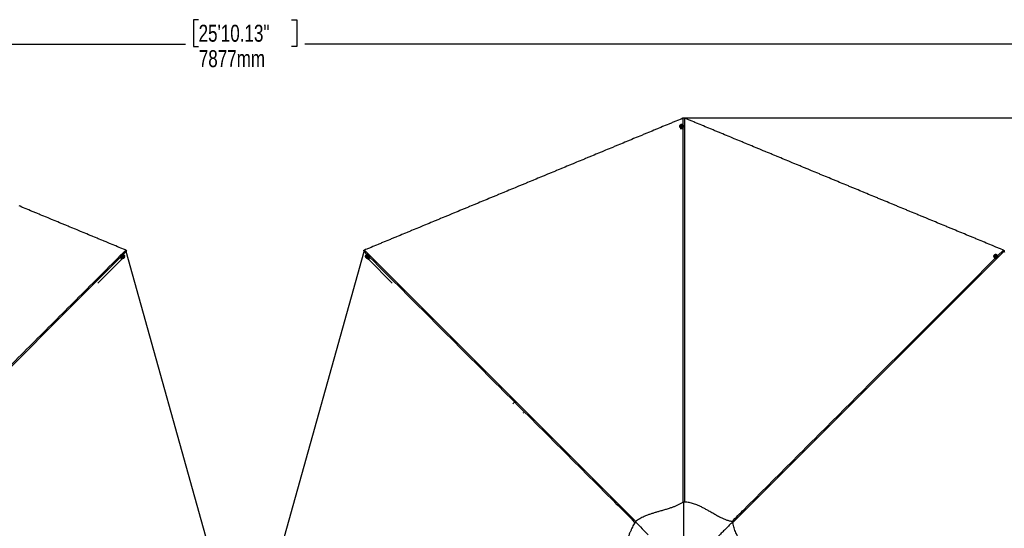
# Model space of a CAD drawing. Header units: millimetres. Extents: x 20 to 26560, y 40 to 17955.
# Tile 76 of 90: x 7996 to 16696, y 13459 to 17955. Entities that reach past the tile are written whole.
import ezdxf

# ---------------------------------------------------------------- set-up
doc = ezdxf.new("R2010")
doc.units = ezdxf.units.MM
doc.header["$LTSCALE"] = 2
doc.layers.add('COMPONENT_GEOMETRY', color=7, linetype='Continuous')
doc.styles.add('SLDTEXTSTYLE0', font='TXT', dxfattribs={"width": 0.75})
doc.dimstyles.new('SLDDIMSTYLE1', dxfattribs={"dimtxt": 150, "dimasz": 6.604, "dimexe": 0, "dimexo": 0.0625, "dimgap": 37.5, "dimtad": 0, "dimtih": 1, "dimtoh": 1, "dimdec": 0, "dimrnd": 1e-09, "dimzin": 12, "dimdsep": 46, "dimtxsty": 'SLDTEXTSTYLE0', "dimsah": 1, "dimcen": 0.09, "dimadec": 0, "dimazin": 3, "dimtfac": 1, "dimtdec": 0, "dimtofl": 0, "dimtmove": 0, "dimatfit": 3, "dimfxl": 1, "dimfrac": 2, "dimtolj": 1, "dimtzin": 12, "dimarcsym": 0})

# ---------------------------------------------------------------- blocks, each defined once
blk = doc.blocks.new('_D_1')
at = {"layer": 'COMPONENT_GEOMETRY', "color": 7}
for p, q in [((9577.4, 17955.1), (9531.7, 17955.1)), ((9531.7, 17955.1), (9531.7, 17717)), ((10399.2, 17955.1), (10444.9, 17955.1)), ((10444.9, 17955.1), (10444.9, 17717)), ((2111, 13089.3), (2111, 17745.4)), ((2111, 17739.1), (9460.9, 17739.1)), ((9531.7, 17717), (9577.4, 17717)), ((10444.9, 17717), (10399.2, 17717)), ((17865.6, 17739.1), (10515.7, 17739.1)), ((17865.6, 13089.3), (17865.6, 17745.4))]:
    blk.add_line(p, q, dxfattribs=at)
for points in [[(2111, 17739.1), (2117.6, 17738.1), (2117.6, 17740.1)], [(17865.6, 17739.1), (17859, 17740.1), (17859, 17738.1)]]:
    blk.add_solid(points, dxfattribs=at)
at = {"layer": 'COMPONENT_GEOMETRY', "color": 7, "char_height": 150, "attachment_point": 1, "style": 'SLDTEXTSTYLE0'}
for s, insert in [('25\'10.13"', (9577.4, 17910.3)), ('7877mm', (9579.1, 17685.9))]:
    blk.add_mtext(s, dxfattribs=dict(at, insert=insert))
blk = doc.blocks.new('_D_2')
at = {"layer": 'COMPONENT_GEOMETRY', "color": 7}
for p, q in [((13867.8, 17087.1), (18965.4, 17087.1)), ((18959.1, 17087.1), (18959.1, 13333.3)), ((18603.5, 13302.8), (18557.8, 13302.8)), ((18557.8, 13302.8), (18557.8, 13064.7)), ((19314.6, 13302.8), (19360.3, 13302.8)), ((19360.3, 13302.8), (19360.3, 13064.7)), ((18557.8, 13064.7), (18603.5, 13064.7)), ((19360.3, 13064.7), (19314.6, 13064.7)), ((18959.1, 9086.4), (18959.1, 12840.2)), ((13867.8, 9086.4), (18965.4, 9086.4))]:
    blk.add_line(p, q, dxfattribs=at)
for points in [[(18959.1, 17087.1), (18958, 17080.5), (18960.1, 17080.5)], [(18959.1, 9086.4), (18960.1, 9093), (18958, 9093)]]:
    blk.add_solid(points, dxfattribs=at)
at = {"layer": 'COMPONENT_GEOMETRY', "color": 7, "char_height": 150, "attachment_point": 1, "style": 'SLDTEXTSTYLE0'}
for s, insert in [('13\'1.49"', (18603.5, 13258)), ('4000mm', (18549.9, 13033.6))]:
    blk.add_mtext(s, dxfattribs=dict(at, insert=insert))

msp = doc.modelspace()

# ---------------------------------------------------------------- linework, layer by layer
at = {"color": 8, "linetype": 'Continuous', "lineweight": 25}
for p, q in [((13859.65, 17022.06), (13859.65, 17084.96)), ((13845.55, 16993.89), (13845.55, 16995.42)), ((8899.01, 15837.12), (8687.97, 15626.08)), ((8893.83, 15849.52), (8894.91, 15850.6)), ((8937.41, 15904.66), (8911.47, 15878.72)), ((11065.06, 15878.81), (11039.21, 15904.66)), ((11077.61, 15837.12), (11288.65, 15626.08)), ((11082.79, 15849.52), (11081.71, 15850.6)), ((16637.65, 15867.06), (16688.45, 15917.86))]:
    msp.add_line(p, q, dxfattribs=at)
at = {"color": 7, "linetype": 'Continuous', "lineweight": 25}
for p, q in [((13828.05, 17012.84), (13828.05, 17011.72)), ((13833.14, 16992.53), (13833.12, 16992.36)), ((13836.05, 17013.48), (13836.05, 17013.21)), ((13842.11, 17015.47), (13844.14, 17018.1)), ((13843.52, 17012.51), (13842.11, 17015.47)), ((13842.43, 17014.8), (13843.12, 17015.7)), ((13843.12, 17015.7), (13844.14, 17017.01)), ((13846.96, 17012.17), (13843.52, 17012.51)), ((13844.14, 17018.1), (13847.59, 17017.77)), ((13844.14, 17017.01), (13844.14, 17018.1)), ((13844.14, 17017.01), (13845.86, 17016.84)), ((13845.86, 17016.84), (13847.59, 17016.67)), ((13849, 17014.8), (13846.96, 17012.17)), ((13847.59, 17017.77), (13849, 17014.8)), ((13847.59, 17016.67), (13847.59, 17017.77)), ((13847.59, 17016.67), (13848.29, 17015.19)), ((13848.29, 17015.19), (13848.68, 17014.39)), ((13855.05, 17013.21), (13855.05, 17013.48)), ((13857.97, 16992.53), (13857.98, 16992.36)), ((13863.05, 17011.72), (13863.05, 17012.84)), ((8893.83, 15849.52), (8891.58, 15847.27)), ((8894.85, 15875.29), (8894.06, 15874.5)), ((8901.54, 15839.64), (8899.54, 15837.65)), ((8900.96, 15870.09), (8900.78, 15869.9)), ((8901.65, 15839.78), (8901.54, 15839.64)), ((8905.56, 15864.12), (8906.65, 15867.21)), ((8907.76, 15861.45), (8905.56, 15864.12)), ((8906.4, 15866.51), (8907.53, 15866.65)), ((8906.65, 15867.21), (8909.95, 15867.63)), ((8907.53, 15866.65), (8909.18, 15866.86)), ((8911.05, 15861.87), (8907.76, 15861.45)), ((8909.18, 15866.86), (8909.95, 15867.63)), ((8909.18, 15866.86), (8910.28, 15865.53)), ((8909.95, 15867.63), (8912.15, 15864.96)), ((8910.28, 15865.53), (8911.38, 15864.19)), ((8910.83, 15862.64), (8910.53, 15861.8)), ((8911.38, 15864.19), (8910.83, 15862.64)), ((8912.15, 15864.96), (8911.05, 15861.87)), ((8911.38, 15864.19), (8912.15, 15864.96)), ((8914.21, 15856.46), (8914.4, 15856.65)), ((8918.81, 15849.75), (8919.6, 15850.54)), ((8935.93, 15908.14), (8941.86, 15914.07)), ((8936.22, 15908.67), (8937.41, 15904.66)), ((9706, 13154.54), (8937.41, 15904.66)), ((8941.86, 15914.07), (8942.02, 15914.47)), ((10270.62, 13154.54), (11039.21, 15904.66)), ((11034.76, 15914.07), (11034.59, 15914.47)), ((11034.76, 15914.07), (11040.69, 15908.14)), ((11039.21, 15904.66), (11040.4, 15908.67)), ((11057.02, 15850.54), (11057.81, 15849.75)), ((11062.22, 15856.65), (11062.41, 15856.46)), ((11064.67, 15865.64), (11067.34, 15867.84)), ((11065.09, 15862.34), (11064.67, 15865.64)), ((11065.44, 15864.87), (11064.67, 15865.64)), ((11068.18, 15861.24), (11065.09, 15862.34)), ((11065.44, 15864.87), (11066.78, 15865.97)), ((11065.65, 15863.22), (11065.44, 15864.87)), ((11065.8, 15862.09), (11065.65, 15863.22)), ((11066.78, 15865.97), (11068.11, 15867.06)), ((11067.34, 15867.84), (11070.44, 15866.74)), ((11068.11, 15867.06), (11067.34, 15867.84)), ((11068.11, 15867.06), (11069.66, 15866.52)), ((11070.86, 15863.44), (11068.18, 15861.24)), ((11069.66, 15866.52), (11070.5, 15866.22)), ((11070.44, 15866.74), (11070.86, 15863.44)), ((11074.97, 15839.78), (11075.08, 15839.64)), ((11075.08, 15839.64), (11077.07, 15837.65)), ((11075.84, 15869.9), (11075.65, 15870.09)), ((11082.56, 15874.5), (11081.77, 15875.29)), ((11082.79, 15849.52), (11085.04, 15847.27)), ((16609.34, 15875.29), (16608.55, 15874.5)), ((16615.45, 15870.09), (16615.26, 15869.9)), ((16620.04, 15864.12), (16621.14, 15867.21)), ((16622.24, 15861.45), (16620.04, 15864.12)), ((16620.89, 15866.51), (16622.02, 15866.65)), ((16621.14, 15867.21), (16624.44, 15867.63)), ((16622.02, 15866.65), (16623.67, 15866.86)), ((16625.54, 15861.87), (16622.24, 15861.45)), ((16623.67, 15866.86), (16624.44, 15867.63)), ((16623.67, 15866.86), (16624.77, 15865.53)), ((16624.44, 15867.63), (16626.64, 15864.96)), ((16624.77, 15865.53), (16625.86, 15864.19)), ((16625.32, 15862.64), (16625.02, 15861.8)), ((16625.86, 15864.19), (16625.32, 15862.64)), ((16626.64, 15864.96), (16625.54, 15861.87)), ((16625.86, 15864.19), (16626.64, 15864.96)), ((16628.7, 15856.46), (16628.89, 15856.65)), ((16633.3, 15849.75), (16634.09, 15850.54)), ((13861.21, 13691.99), (13861.2, 13690.33)), ((13436.17, 13517.46), (13436.21, 13517.42)), ((14296.78, 13516.77), (14296.69, 13516.68))]:
    msp.add_line(p, q, dxfattribs=at)
at = {"color": 7, "linetype": 'Continuous', "lineweight": 25, "flags": 128}
for points in [[(13859.65, 17084.96), (13855.77, 17083.35), (13840.25, 17076.93), (13832.5, 17073.71), (13816.98, 17067.29), (13809.22, 17064.07), (13793.7, 17057.64), (13785.94, 17054.43), (13778.18, 17051.22), (13762.67, 17044.79), (13754.91, 17041.58), (13739.39, 17035.15), (13731.63, 17031.93), (13716.11, 17025.51), (13708.36, 17022.29), (13700.6, 17019.08), (13685.08, 17012.65), (13677.32, 17009.44), (13661.8, 17003.01), (13654.04, 16999.8), (13638.53, 16993.37), (13630.77, 16990.15), (13615.25, 16983.73), (13607.49, 16980.51), (13599.73, 16977.3), (13584.21, 16970.87), (13576.46, 16967.66), (13560.94, 16961.23), (13553.18, 16958.02), (13537.66, 16951.59), (13529.9, 16948.37), (13522.14, 16945.16), (13506.63, 16938.73), (13498.87, 16935.52), (13483.35, 16929.09), (13475.59, 16925.88), (13460.07, 16919.45), (13452.32, 16916.24), (13444.56, 16913.02), (13429.04, 16906.59), (13421.28, 16903.38), (13405.76, 16896.95), (13398, 16893.74), (13382.49, 16887.31), (13374.73, 16884.1), (13366.97, 16880.88), (13351.45, 16874.46), (13343.69, 16871.24), (13328.18, 16864.82), (13320.42, 16861.6), (13304.9, 16855.17), (13297.14, 16851.96), (13281.62, 16845.53), (13273.86, 16842.32), (13266.11, 16839.1), (13250.59, 16832.68), (13242.83, 16829.46), (13227.31, 16823.04), (13219.55, 16819.82), (13204.04, 16813.39), (13196.28, 16810.18), (13188.52, 16806.97), (13173, 16800.54), (13165.24, 16797.33), (13149.72, 16790.9), (13141.97, 16787.68), (13126.45, 16781.26), (13118.69, 16778.04), (13110.93, 16774.83), (13095.41, 16768.4), (13087.65, 16765.19), (13072.14, 16758.76), (13064.38, 16755.55), (13048.86, 16749.12), (13041.1, 16745.9), (13033.34, 16742.69), (13017.83, 16736.26), (13010.07, 16733.05), (12994.55, 16726.62), (12986.79, 16723.41), (12971.27, 16716.98), (12963.51, 16713.77), (12948, 16707.34), (12940.24, 16704.12), (12932.48, 16700.91), (12916.96, 16694.48), (12909.2, 16691.27), (12893.69, 16684.84), (12885.93, 16681.63), (12870.41, 16675.2), (12862.65, 16671.99), (12854.89, 16668.77), (12839.37, 16662.35), (12831.62, 16659.13), (12816.1, 16652.7), (12808.34, 16649.49), (12792.82, 16643.06), (12785.06, 16639.85), (12777.3, 16636.64), (12761.79, 16630.21), (12754.03, 16626.99), (12738.51, 16620.57), (12730.75, 16617.35), (12715.23, 16610.92), (12707.47, 16607.71), (12691.96, 16601.28), (12684.2, 16598.07), (12676.44, 16594.86), (12660.92, 16588.43), (12653.16, 16585.21), (12637.65, 16578.79), (12629.89, 16575.57), (12614.37, 16569.15), (12606.61, 16565.93), (12598.85, 16562.72), (12583.33, 16556.29), (12575.58, 16553.08), (12560.06, 16546.65), (12552.3, 16543.43), (12536.78, 16537.01), (12529.02, 16533.79), (12521.26, 16530.58), (12505.75, 16524.15), (12497.99, 16520.94), (12482.47, 16514.51), (12474.71, 16511.3), (12459.19, 16504.87), (12451.44, 16501.66), (12443.68, 16498.44), (12428.16, 16492.01), (12420.4, 16488.8), (12404.88, 16482.37), (12397.12, 16479.16), (12381.61, 16472.73), (12373.85, 16469.52), (12358.33, 16463.09), (12350.57, 16459.88), (12342.81, 16456.66), (12327.3, 16450.24), (12319.54, 16447.02), (12304.02, 16440.59), (12296.26, 16437.38), (12280.74, 16430.95), (12272.98, 16427.74), (12265.23, 16424.52), (12249.71, 16418.1), (12241.95, 16414.88), (12226.43, 16408.46), (12218.67, 16405.24), (12203.15, 16398.81), (12195.4, 16395.6), (12187.64, 16392.39), (12172.12, 16385.96), (12164.36, 16382.75), (12148.84, 16376.32), (12141.08, 16373.1), (12125.57, 16366.68), (12117.81, 16363.46), (12110.05, 16360.25), (12094.53, 16353.82), (12086.77, 16350.61), (12071.26, 16344.18), (12063.5, 16340.97), (12047.98, 16334.54), (12040.22, 16331.33), (12024.7, 16324.9), (12016.94, 16321.68), (12009.19, 16318.47), (11993.67, 16312.04), (11985.91, 16308.83), (11970.39, 16302.4), (11962.63, 16299.19), (11947.12, 16292.76), (11939.36, 16289.55), (11931.6, 16286.33), (11916.08, 16279.9), (11908.32, 16276.69), (11892.8, 16270.26), (11885.05, 16267.05), (11869.53, 16260.62), (11861.77, 16257.41), (11854.01, 16254.19), (11838.49, 16247.77), (11830.73, 16244.55), (11815.22, 16238.13), (11807.46, 16234.91), (11791.94, 16228.48), (11784.18, 16225.27), (11768.66, 16218.84), (11760.9, 16215.63), (11753.15, 16212.42), (11737.63, 16205.99), (11729.87, 16202.77), (11714.35, 16196.35), (11706.59, 16193.13), (11691.08, 16186.71), (11683.32, 16183.49), (11675.56, 16180.28), (11660.04, 16173.85), (11652.28, 16170.64), (11636.76, 16164.21), (11629.01, 16161), (11613.49, 16154.57), (11605.73, 16151.35), (11597.97, 16148.14), (11582.45, 16141.71), (11574.69, 16138.5), (11559.18, 16132.07), (11551.42, 16128.86), (11535.9, 16122.43), (11528.14, 16119.22), (11520.38, 16116), (11504.87, 16109.58), (11497.11, 16106.36), (11481.59, 16099.93), (11473.83, 16096.72), (11458.31, 16090.29), (11450.55, 16087.08), (11435.04, 16080.65), (11427.28, 16077.44), (11419.52, 16074.22), (11404, 16067.8), (11396.24, 16064.58), (11380.72, 16058.16), (11372.97, 16054.94), (11357.45, 16048.51), (11349.69, 16045.3), (11341.93, 16042.09), (11326.41, 16035.66), (11318.65, 16032.45), (11303.14, 16026.02), (11295.38, 16022.8), (11279.86, 16016.38), (11272.1, 16013.16), (11264.34, 16009.95), (11248.83, 16003.52), (11241.07, 16000.31), (11225.55, 15993.88), (11217.79, 15990.67), (11202.27, 15984.24), (11194.51, 15981.02), (11186.76, 15977.81), (11171.24, 15971.38), (11163.48, 15968.17), (11147.96, 15961.74), (11140.2, 15958.53), (11124.68, 15952.1), (11116.93, 15948.89), (11101.41, 15942.46), (11093.65, 15939.25), (11085.89, 15936.03), (11070.37, 15929.6), (11062.61, 15926.39), (11052.49, 15922.2), (11042.37, 15918)], [(16688.45, 15917.86), (16684.57, 15919.47), (16669.05, 15925.89), (16661.29, 15929.11), (16645.77, 15935.54), (16638.01, 15938.75), (16622.5, 15945.18), (16614.74, 15948.39), (16599.22, 15954.82), (16591.46, 15958.03), (16583.7, 15961.25), (16568.19, 15967.67), (16560.43, 15970.89), (16544.91, 15977.31), (16537.15, 15980.53), (16521.63, 15986.96), (16513.87, 15990.17), (16506.12, 15993.38), (16490.6, 15999.81), (16482.84, 16003.02), (16467.32, 16009.45), (16459.56, 16012.67), (16444.05, 16019.09), (16436.29, 16022.31), (16420.77, 16028.73), (16413.01, 16031.95), (16405.25, 16035.16), (16389.73, 16041.59), (16381.97, 16044.8), (16366.46, 16051.23), (16358.7, 16054.44), (16343.18, 16060.87), (16335.42, 16064.09), (16319.9, 16070.51), (16312.15, 16073.73), (16304.39, 16076.94), (16288.87, 16083.37), (16281.11, 16086.58), (16265.59, 16093.01), (16257.83, 16096.22), (16242.32, 16102.65), (16234.56, 16105.86), (16219.04, 16112.29), (16211.28, 16115.51), (16203.52, 16118.72), (16188.01, 16125.15), (16180.25, 16128.36), (16164.73, 16134.79), (16156.97, 16138), (16141.45, 16144.43), (16133.69, 16147.64), (16125.94, 16150.86), (16110.42, 16157.28), (16102.66, 16160.5), (16087.14, 16166.93), (16079.38, 16170.14), (16063.86, 16176.57), (16056.11, 16179.78), (16040.59, 16186.21), (16032.83, 16189.42), (16025.07, 16192.64), (16009.55, 16199.06), (16001.79, 16202.28), (15986.28, 16208.71), (15978.52, 16211.92), (15963, 16218.35), (15955.24, 16221.56), (15939.72, 16227.99), (15931.97, 16231.2), (15924.21, 16234.42), (15908.69, 16240.84), (15900.93, 16244.06), (15885.41, 16250.48), (15877.65, 16253.7), (15862.14, 16260.13), (15854.38, 16263.34), (15838.86, 16269.77), (15831.1, 16272.98), (15823.34, 16276.19), (15807.83, 16282.62), (15800.07, 16285.84), (15784.55, 16292.26), (15776.79, 16295.48), (15761.27, 16301.9), (15753.51, 16305.12), (15745.76, 16308.33), (15730.24, 16314.76), (15722.48, 16317.97), (15706.96, 16324.4), (15699.2, 16327.61), (15683.68, 16334.04), (15675.93, 16337.26), (15660.41, 16343.68), (15652.65, 16346.9), (15644.89, 16350.11), (15629.37, 16356.54), (15621.61, 16359.75), (15606.1, 16366.18), (15598.34, 16369.39), (15582.82, 16375.82), (15575.06, 16379.04), (15559.54, 16385.46), (15551.79, 16388.68), (15544.03, 16391.89), (15528.51, 16398.32), (15520.75, 16401.53), (15505.23, 16407.96), (15497.47, 16411.17), (15481.96, 16417.6), (15474.2, 16420.81), (15458.68, 16427.24), (15450.92, 16430.46), (15443.16, 16433.67), (15427.65, 16440.1), (15419.89, 16443.31), (15404.37, 16449.74), (15396.61, 16452.95), (15381.09, 16459.38), (15373.33, 16462.59), (15365.58, 16465.81), (15350.06, 16472.23), (15342.3, 16475.45), (15326.78, 16481.88), (15319.02, 16485.09), (15303.51, 16491.52), (15295.75, 16494.73), (15280.23, 16501.16), (15272.47, 16504.37), (15264.71, 16507.59), (15249.19, 16514.01), (15241.43, 16517.23), (15225.92, 16523.66), (15218.16, 16526.87), (15202.64, 16533.3), (15194.88, 16536.51), (15179.36, 16542.94), (15171.61, 16546.15), (15163.85, 16549.37), (15148.33, 16555.79), (15140.57, 16559.01), (15125.05, 16565.43), (15117.29, 16568.65), (15101.78, 16575.08), (15094.02, 16578.29), (15078.5, 16584.72), (15070.74, 16587.93), (15062.98, 16591.14), (15047.47, 16597.57), (15039.71, 16600.79), (15024.19, 16607.21), (15016.43, 16610.43), (15000.91, 16616.86), (14993.15, 16620.07), (14985.4, 16623.28), (14969.88, 16629.71), (14962.12, 16632.92), (14946.6, 16639.35), (14938.84, 16642.57), (14923.33, 16648.99), (14915.57, 16652.21), (14900.05, 16658.63), (14892.29, 16661.85), (14884.53, 16665.06), (14869.01, 16671.49), (14861.26, 16674.7), (14845.74, 16681.13), (14837.98, 16684.35), (14822.46, 16690.77), (14814.7, 16693.99), (14799.19, 16700.41), (14791.43, 16703.63), (14783.67, 16706.84), (14768.15, 16713.27), (14760.39, 16716.48), (14744.87, 16722.91), (14737.12, 16726.12), (14721.6, 16732.55), (14713.84, 16735.77), (14698.32, 16742.19), (14690.56, 16745.41), (14682.8, 16748.62), (14667.29, 16755.05), (14659.53, 16758.26), (14644.01, 16764.69), (14636.25, 16767.9), (14620.73, 16774.33), (14612.98, 16777.55), (14605.22, 16780.76), (14589.7, 16787.19), (14581.94, 16790.4), (14566.42, 16796.83), (14558.66, 16800.04), (14543.15, 16806.47), (14535.39, 16809.68), (14519.87, 16816.11), (14512.11, 16819.32), (14504.35, 16822.54), (14488.83, 16828.97), (14481.08, 16832.18), (14465.56, 16838.61), (14457.8, 16841.82), (14442.28, 16848.25), (14434.52, 16851.46), (14419.01, 16857.89), (14411.25, 16861.1), (14403.49, 16864.32), (14387.97, 16870.75), (14380.21, 16873.96), (14364.69, 16880.39), (14356.94, 16883.6), (14341.42, 16890.03), (14333.66, 16893.24), (14318.14, 16899.67), (14310.38, 16902.88), (14302.62, 16906.1), (14287.11, 16912.53), (14279.35, 16915.74), (14263.83, 16922.17), (14256.07, 16925.38), (14240.55, 16931.81), (14232.8, 16935.02), (14225.04, 16938.24), (14209.52, 16944.66), (14201.76, 16947.88), (14186.24, 16954.3), (14178.48, 16957.52), (14162.97, 16963.95), (14155.21, 16967.16), (14139.69, 16973.59), (14131.93, 16976.8), (14124.17, 16980.02), (14108.66, 16986.44), (14100.9, 16989.66), (14085.38, 16996.08), (14077.62, 16999.3), (14062.1, 17005.73), (14054.34, 17008.94), (14038.83, 17015.37), (14031.07, 17018.58), (14023.31, 17021.8), (14007.79, 17028.22), (14000.03, 17031.44), (13984.52, 17037.86), (13976.76, 17041.08), (13961.24, 17047.51), (13953.48, 17050.72), (13937.96, 17057.15), (13930.2, 17060.36), (13922.45, 17063.57), (13906.93, 17070), (13899.17, 17073.22), (13884.99, 17079.09), (13870.81, 17084.96)], [(13828.05, 17012.84), (13828.41, 17016.14), (13829.47, 17019.3), (13831.19, 17022.2), (13833.5, 17024.72), (13836.3, 17026.75), (13839.47, 17028.21), (13842.9, 17029.04), (13846.44, 17029.21), (13849.94, 17028.71), (13853.26, 17027.56), (13856.26, 17025.8), (13858.83, 17023.52), (13860.85, 17020.79), (13862.25, 17017.74), (13862.96, 17014.49), (13862.96, 17011.18), (13862.25, 17007.93), (13860.85, 17004.88), (13858.83, 17002.16), (13856.26, 16999.87), (13853.26, 16998.12), (13849.94, 16996.96), (13846.44, 16996.46), (13842.9, 16996.63), (13839.47, 16997.46), (13836.3, 16998.92), (13833.5, 17000.95), (13831.19, 17003.47), (13829.47, 17006.37), (13828.41, 17009.54), (13828.05, 17012.84)], [(13828.07, 17010.95), (13828.41, 17008.42), (13829.47, 17005.25), (13831.19, 17002.35), (13833.5, 16999.83), (13836.3, 16997.8), (13839.47, 16996.34), (13842.9, 16995.51), (13846.44, 16995.34), (13849.94, 16995.84), (13853.26, 16997), (13856.26, 16998.75), (13858.83, 17001.04), (13860.85, 17003.76), (13862.25, 17006.81), (13862.96, 17010.06), (13863.05, 17011.72)], [(13828.45, 17012.98), (13828.8, 17009.75), (13829.84, 17006.66), (13831.52, 17003.82), (13833.77, 17001.36), (13836.51, 16999.38), (13839.61, 16997.95), (13842.96, 16997.14), (13846.42, 16996.98), (13849.84, 16997.47), (13853.08, 16998.59), (13856.02, 17000.31), (13858.53, 17002.54), (13860.5, 17005.2), (13861.87, 17008.18), (13862.56, 17011.35), (13862.56, 17014.6), (13861.87, 17017.77), (13860.5, 17020.75), (13858.53, 17023.41), (13856.02, 17025.65), (13853.08, 17027.36), (13849.84, 17028.49), (13846.42, 17028.98), (13842.96, 17028.81), (13839.61, 17028), (13836.51, 17026.57), (13833.77, 17024.59), (13831.52, 17022.13), (13829.84, 17019.29), (13828.8, 17016.2), (13828.45, 17012.98)], [(13846.53, 17022.33), (13843.95, 17022.25), (13841.48, 17021.52), (13839.32, 17020.2), (13837.61, 17018.37), (13836.5, 17016.18), (13836.06, 17013.8), (13836.32, 17011.38), (13837.27, 17009.13), (13838.83, 17007.19), (13840.89, 17005.73), (13843.29, 17004.84), (13845.87, 17004.58), (13848.42, 17004.99), (13850.75, 17006.03), (13852.71, 17007.62), (13854.13, 17009.65), (13854.91, 17011.96), (13855, 17014.38), (13854.39, 17016.74), (13853.13, 17018.85), (13851.3, 17020.57), (13849.05, 17021.76), (13846.53, 17022.33)], [(13846.04, 17019.56), (13844.2, 17019.4), (13842.56, 17018.59), (13841.38, 17017.26), (13840.83, 17015.6), (13841, 17013.87), (13841.86, 17012.33), (13843.29, 17011.22), (13845.06, 17010.71), (13846.91, 17010.87), (13848.55, 17011.68), (13849.73, 17013.02), (13850.28, 17014.68), (13850.11, 17016.41), (13849.24, 17017.94), (13847.81, 17019.05), (13846.04, 17019.56)], [(13857.98, 16988.78), (13858.55, 16988.63), (13859.06, 16988.45), (13859.5, 16988.25), (13859.87, 16988.03), (13860.17, 16987.8), (13860.38, 16987.56), (13860.51, 16987.31), (13860.55, 16987.06)], [(8934.25, 15918), (8930.37, 15919.61), (8914.85, 15926.04), (8899.34, 15932.47), (8891.58, 15935.68), (8876.06, 15942.11), (8868.3, 15945.32), (8860.54, 15948.54), (8845.02, 15954.96), (8837.27, 15958.18), (8821.75, 15964.6), (8813.99, 15967.82), (8798.47, 15974.25), (8790.71, 15977.46), (8782.95, 15980.67), (8767.44, 15987.1), (8759.68, 15990.31), (8744.16, 15996.74), (8736.4, 15999.96), (8720.88, 16006.38), (8713.13, 16009.6), (8697.61, 16016.02), (8689.85, 16019.24), (8682.09, 16022.45), (8666.57, 16028.88), (8658.81, 16032.09), (8643.3, 16038.52), (8635.54, 16041.73), (8620.02, 16048.16), (8612.26, 16051.38), (8604.5, 16054.59), (8588.98, 16061.02), (8581.23, 16064.23), (8565.71, 16070.66), (8557.95, 16073.87), (8542.43, 16080.3), (8534.67, 16083.51), (8526.91, 16086.73), (8511.4, 16093.15), (8503.64, 16096.37), (8488.12, 16102.8), (8480.36, 16106.01), (8464.84, 16112.44), (8457.09, 16115.65), (8441.57, 16122.08), (8433.81, 16125.29), (8426.05, 16128.51), (8410.53, 16134.93), (8402.77, 16138.15), (8387.26, 16144.57), (8379.5, 16147.79), (8363.98, 16154.22), (8356.22, 16157.43), (8348.46, 16160.64), (8332.95, 16167.07), (8325.19, 16170.28), (8309.67, 16176.71), (8301.91, 16179.93), (8286.39, 16186.35), (8278.63, 16189.57), (8270.87, 16192.78), (8255.36, 16199.21), (8247.6, 16202.42), (8232.08, 16208.85), (8224.32, 16212.06), (8208.8, 16218.49), (8201.05, 16221.7), (8193.29, 16224.92), (8177.77, 16231.35), (8170.01, 16234.56), (8154.49, 16240.99), (8146.73, 16244.2), (8131.22, 16250.63), (8123.46, 16253.84), (8107.94, 16260.27), (8100.18, 16263.48), (8092.42, 16266.7), (8076.91, 16273.13), (8069.15, 16276.34), (8053.63, 16282.77), (8045.87, 16285.98), (8030.35, 16292.41), (8022.59, 16295.62), (8014.84, 16298.84), (7999.32, 16305.26), (7991.56, 16308.48)], [(8894.06, 15874.5), (8891.98, 15871.91), (8890.49, 15868.92), (8889.66, 15865.65), (8889.51, 15862.24), (8890.05, 15858.83), (8891.27, 15855.55), (8893.1, 15852.54), (8895.48, 15849.92), (8898.31, 15847.8), (8901.48, 15846.26), (8904.84, 15845.38), (8908.27, 15845.18), (8911.63, 15845.68), (8914.77, 15846.84), (8917.57, 15848.64), (8918.81, 15849.75)], [(8894.85, 15875.29), (8897.44, 15877.37), (8900.43, 15878.86), (8903.69, 15879.69), (8907.1, 15879.84), (8910.52, 15879.3), (8913.8, 15878.08), (8916.81, 15876.25), (8919.43, 15873.86), (8921.55, 15871.03), (8923.08, 15867.87), (8923.97, 15864.51), (8924.17, 15861.08), (8923.67, 15857.72), (8922.5, 15854.58), (8920.71, 15851.77), (8918.36, 15849.43), (8915.56, 15847.63), (8912.42, 15846.47), (8909.06, 15845.97), (8905.63, 15846.17), (8902.27, 15847.05), (8899.1, 15848.59), (8896.27, 15850.71), (8893.89, 15853.33), (8892.06, 15856.34), (8890.84, 15859.62), (8890.3, 15863.04), (8890.45, 15866.45), (8891.28, 15869.71), (8892.77, 15872.7), (8894.85, 15875.29)], [(8895.23, 15875.1), (8893.2, 15872.57), (8891.75, 15869.66), (8890.93, 15866.46), (8890.78, 15863.13), (8891.31, 15859.79), (8892.5, 15856.59), (8894.3, 15853.64), (8896.62, 15851.08), (8899.39, 15849.01), (8902.48, 15847.52), (8905.77, 15846.65), (8909.12, 15846.46), (8912.4, 15846.94), (8915.47, 15848.08), (8918.21, 15849.84), (8920.5, 15852.13), (8922.25, 15854.87), (8923.4, 15857.94), (8923.88, 15861.22), (8923.68, 15864.57), (8922.82, 15867.86), (8921.32, 15870.95), (8919.25, 15873.71), (8916.69, 15876.04), (8913.75, 15877.83), (8910.54, 15879.02), (8907.21, 15879.55), (8903.87, 15879.41), (8900.68, 15878.59), (8897.76, 15877.14), (8895.23, 15875.1)], [(8914.64, 15868.93), (8912.75, 15870.71), (8910.49, 15871.93), (8908.02, 15872.53), (8905.53, 15872.44), (8903.19, 15871.68), (8901.19, 15870.3), (8899.67, 15868.41), (8898.74, 15866.15), (8898.48, 15863.68), (8898.9, 15861.19), (8899.97, 15858.85), (8901.61, 15856.86), (8903.71, 15855.34), (8906.09, 15854.42), (8908.6, 15854.17), (8911.04, 15854.6), (8913.22, 15855.67), (8915, 15857.32), (8916.24, 15859.42), (8916.84, 15861.81), (8916.76, 15864.31), (8916.01, 15866.75), (8914.64, 15868.93)], [(8912.33, 15867.32), (8910.91, 15868.51), (8909.18, 15869.1), (8907.4, 15868.99), (8905.84, 15868.21), (8904.74, 15866.86), (8904.26, 15865.16), (8904.49, 15863.37), (8905.38, 15861.76), (8906.79, 15860.57), (8908.53, 15859.98), (8910.31, 15860.09), (8911.87, 15860.87), (8912.97, 15862.22), (8913.44, 15863.92), (8913.22, 15865.71), (8912.33, 15867.32)], [(8942.02, 15914.47), (8939.23, 15911.68), (8936.22, 15908.67)], [(11040.4, 15908.67), (11037.61, 15911.46), (11034.59, 15914.47)], [(11057.02, 15850.54), (11054.94, 15853.13), (11053.45, 15856.11), (11052.61, 15859.38), (11052.46, 15862.79), (11053.01, 15866.21), (11054.22, 15869.49), (11056.06, 15872.5), (11058.44, 15875.12), (11061.27, 15877.24), (11064.43, 15878.77), (11067.8, 15879.66), (11071.23, 15879.85), (11074.58, 15879.36), (11077.73, 15878.19), (11080.53, 15876.4), (11082.88, 15874.05), (11084.67, 15871.25), (11085.84, 15868.11), (11086.33, 15864.75), (11086.13, 15861.32), (11085.25, 15857.95), (11083.72, 15854.79), (11081.6, 15851.96), (11078.98, 15849.58), (11075.97, 15847.74), (11072.68, 15846.53), (11069.27, 15845.98), (11065.86, 15846.13), (11062.59, 15846.97), (11059.6, 15848.46), (11057.02, 15850.54)], [(11057.2, 15850.92), (11059.73, 15848.89), (11062.65, 15847.43), (11065.84, 15846.62), (11069.17, 15846.47), (11072.51, 15847), (11075.72, 15848.19), (11078.66, 15849.98), (11081.22, 15852.31), (11083.29, 15855.08), (11084.79, 15858.17), (11085.65, 15861.45), (11085.85, 15864.81), (11085.36, 15868.09), (11084.22, 15871.16), (11082.47, 15873.89), (11080.18, 15876.19), (11077.44, 15877.94), (11074.37, 15879.08), (11071.09, 15879.57), (11067.74, 15879.37), (11064.45, 15878.51), (11061.36, 15877.01), (11058.59, 15874.94), (11056.26, 15872.38), (11054.47, 15869.44), (11053.28, 15866.23), (11052.75, 15862.89), (11052.9, 15859.56), (11053.71, 15856.37), (11055.17, 15853.45), (11057.2, 15850.92)], [(11057.81, 15849.75), (11060.4, 15847.67), (11063.38, 15846.18), (11066.65, 15845.34), (11070.06, 15845.19), (11073.48, 15845.74), (11076.76, 15846.95), (11079.77, 15848.79), (11082.39, 15851.17), (11084.51, 15854), (11086.04, 15857.16), (11086.92, 15860.53), (11087.12, 15863.96), (11086.63, 15867.31), (11085.46, 15870.46), (11083.67, 15873.26), (11082.56, 15874.5)], [(11063.37, 15870.32), (11061.6, 15868.44), (11060.37, 15866.18), (11059.78, 15863.71), (11059.86, 15861.21), (11060.62, 15858.88), (11062, 15856.88), (11063.89, 15855.36), (11066.15, 15854.43), (11068.63, 15854.17), (11071.12, 15854.59), (11073.45, 15855.66), (11075.45, 15857.3), (11076.96, 15859.39), (11077.88, 15861.78), (11078.14, 15864.28), (11077.71, 15866.72), (11076.63, 15868.91), (11074.98, 15870.69), (11072.89, 15871.92), (11070.5, 15872.52), (11067.99, 15872.44), (11065.56, 15871.69), (11063.37, 15870.32)], [(11064.98, 15868.02), (11063.79, 15866.6), (11063.2, 15864.87), (11063.31, 15863.09), (11064.1, 15861.52), (11065.44, 15860.42), (11067.14, 15859.95), (11068.93, 15860.17), (11070.55, 15861.06), (11071.74, 15862.48), (11072.32, 15864.21), (11072.22, 15865.99), (11071.43, 15867.56), (11070.09, 15868.66), (11068.39, 15869.13), (11066.6, 15868.91), (11064.98, 15868.02)], [(16608.55, 15874.5), (16606.47, 15871.91), (16604.98, 15868.92), (16604.14, 15865.65), (16603.99, 15862.24), (16604.54, 15858.83), (16605.75, 15855.55), (16607.59, 15852.54), (16609.97, 15849.92), (16612.8, 15847.8), (16615.96, 15846.26), (16619.33, 15845.38), (16622.76, 15845.18), (16626.12, 15845.68), (16629.26, 15846.84), (16632.06, 15848.64), (16633.3, 15849.75)], [(16609.34, 15875.29), (16611.93, 15877.37), (16614.91, 15878.86), (16618.18, 15879.69), (16621.59, 15879.84), (16625.01, 15879.3), (16628.29, 15878.08), (16631.3, 15876.25), (16633.92, 15873.86), (16636.04, 15871.03), (16637.57, 15867.87), (16638.46, 15864.51), (16638.65, 15861.08), (16638.16, 15857.72), (16636.99, 15854.58), (16635.2, 15851.77), (16632.85, 15849.43), (16630.05, 15847.63), (16626.91, 15846.47), (16623.55, 15845.97), (16620.12, 15846.17), (16616.75, 15847.05), (16613.59, 15848.59), (16610.76, 15850.71), (16608.38, 15853.33), (16606.54, 15856.34), (16605.33, 15859.62), (16604.78, 15863.04), (16604.93, 15866.45), (16605.77, 15869.71), (16607.26, 15872.7), (16609.34, 15875.29)], [(16609.72, 15875.1), (16607.69, 15872.57), (16606.23, 15869.66), (16605.42, 15866.46), (16605.27, 15863.13), (16605.8, 15859.79), (16606.99, 15856.59), (16608.78, 15853.64), (16611.11, 15851.08), (16613.88, 15849.01), (16616.97, 15847.52), (16620.25, 15846.65), (16623.61, 15846.46), (16626.89, 15846.94), (16629.96, 15848.08), (16632.7, 15849.84), (16634.99, 15852.13), (16636.74, 15854.87), (16637.88, 15857.94), (16638.37, 15861.22), (16638.17, 15864.57), (16637.31, 15867.86), (16635.81, 15870.95), (16633.74, 15873.71), (16631.18, 15876.04), (16628.24, 15877.83), (16625.03, 15879.02), (16621.69, 15879.55), (16618.36, 15879.41), (16615.17, 15878.59), (16612.25, 15877.14), (16609.72, 15875.1)], [(16629.12, 15868.93), (16627.24, 15870.71), (16624.98, 15871.93), (16622.51, 15872.53), (16620.01, 15872.44), (16617.68, 15871.68), (16615.68, 15870.3), (16614.16, 15868.41), (16613.23, 15866.15), (16612.97, 15863.68), (16613.39, 15861.19), (16614.46, 15858.85), (16616.1, 15856.86), (16618.19, 15855.34), (16620.58, 15854.42), (16623.08, 15854.17), (16625.52, 15854.6), (16627.71, 15855.67), (16629.49, 15857.32), (16630.72, 15859.42), (16631.32, 15861.81), (16631.24, 15864.31), (16630.49, 15866.75), (16629.12, 15868.93)], [(16626.82, 15867.32), (16625.4, 15868.51), (16623.67, 15869.1), (16621.89, 15868.99), (16620.33, 15868.21), (16619.22, 15866.86), (16618.75, 15865.16), (16618.97, 15863.37), (16619.86, 15861.76), (16621.28, 15860.57), (16623.01, 15859.98), (16624.8, 15860.09), (16626.36, 15860.87), (16627.46, 15862.22), (16627.93, 15863.92), (16627.71, 15865.71), (16626.82, 15867.32)], [(16702.21, 15895.79), (16696.34, 15909.97)]]:
    msp.add_lwpolyline(points, dxfattribs=at)
at = {"color": 8, "linetype": 'Continuous', "lineweight": 25, "flags": 128}
for points in [[(13870.81, 17084.96), (13870.75, 14924.42), (13870.73, 14641.49), (13870.7, 14358.56), (13870.65, 14075.64), (13870.57, 13792.72), (13870.5, 13691.37)], [(8884.91, 15852.17), (7412.22, 14379.54), (7212.49, 14179.84), (7012.75, 13980.13), (6813, 13780.44), (6613.23, 13580.77), (6543.28, 13510.89)], [(8906.57, 15845.65), (8901.65, 15839.78), (8901.65, 15839.78), (8901.65, 15839.78)], [(11042.37, 15918), (11432.11, 15528.26), (11821.85, 15138.51), (12211.58, 14748.76), (12601.32, 14359), (12991.04, 13969.24), (13380.72, 13579.45), (13439.95, 13520.11)], [(11070.34, 15845.3), (11074.97, 15839.78), (11074.97, 15839.78), (11074.97, 15839.78)], [(16696.34, 15909.97), (15168.56, 14382.28), (14968.49, 14182.23), (14768.4, 13982.19), (14568.31, 13782.17), (14368.2, 13582.17), (14297.55, 13511.61)], [(12443.67, 14475.88), (12446.56, 14479.28), (12449.41, 14482.3)]]:
    msp.add_lwpolyline(points, dxfattribs=at)
at = {"color": 7, "linetype": 'Continuous', "lineweight": 25}
for centre, radius, start, end in [((13845.55, 16933.66), 56.51, 77.294563, 102.705437), ((13845.15, 16940.19), 53.71, 89.575481, 102.927439), ((13845.55, 17013.7), 9.51, 182.941211, 357.058789), ((13845.26, 17014.03), 2.71, 142.082646, 170.692533), ((13845.54, 17013.78), 3.08, 83.926687, 141.478558), ((13845.61, 17013.86), 2.99, 26.426535, 85.208235), ((13845.89, 17014.04), 2.67, 3.785867, 25.558397), ((8850.56, 15806.36), 57.38, 32.415073, 54.634013), ((8856.14, 15811.26), 53.71, 32.072561, 45.424519), ((8907.84, 15863.53), 9.51, 137.941211, 312.058789), ((8894.36, 15834.01), 5.6, 12.492614, 33.783697), ((8907.87, 15863.96), 2.71, 97.082646, 125.692533), ((8907.88, 15863.59), 3.08, 38.926687, 96.478558), ((8907.99, 15863.59), 2.99, 341.426535, 40.208235), ((8908.32, 15863.53), 2.67, 318.785867, 340.558397), ((11068.78, 15863.53), 9.51, 227.941211, 42.058789), ((11068.72, 15863.57), 3.08, 128.926687, 186.478558), ((11068.34, 15863.55), 2.71, 187.082646, 215.692533), ((11068.71, 15863.68), 2.99, 71.426535, 130.208235), ((11068.77, 15864), 2.67, 48.785867, 70.558397), ((11120.48, 15811.26), 53.71, 134.575481, 147.927439), ((11082.45, 15833.92), 5.8, 146.599034, 167.124655), ((11126.05, 15806.36), 57.38, 125.365987, 147.584927), ((16622.33, 15863.53), 9.51, 137.941211, 312.058789), ((16622.35, 15863.96), 2.71, 97.082646, 125.692533), ((16622.37, 15863.59), 3.08, 38.926687, 96.478558), ((16622.48, 15863.59), 2.99, 341.426535, 40.208235), ((16622.8, 15863.53), 2.67, 318.785867, 340.558397)]:
    msp.add_arc(centre, radius, start, end, dxfattribs=at)
at = {"color": 8, "linetype": 'Continuous', "lineweight": 25}
for centre, radius, start, end in [((8853.31, 15809.26), 57.12, 44.815766, 54.607507), ((8898.87, 15838.27), 0.91, 269.350092, 317.769287), ((11077.75, 15838.27), 0.91, 222.230713, 270.649908), ((11122.68, 15809.99), 56.16, 125.309054, 135.267673), ((12420.5, 14511.75), 81.89, 132.643331, 143.768268)]:
    msp.add_arc(centre, radius, start, end, dxfattribs=at)
for centre, major_axis, start_param, end_param in [((8886.2, 15841.89), (-15.1, 15.66), 4.7187194, 5.1802354), ((11090.41, 15841.89), (15.1, 15.66), 1.1029499, 1.5644659)]:
    msp.add_ellipse(centre, major_axis=major_axis, ratio=0.3494511, start_param=start_param, end_param=end_param, dxfattribs=at)
at = {"color": 7, "linetype": 'Continuous', "lineweight": 25}
for centre, major_axis, ratio, start_param, end_param in [((8886.2, 15841.89), (15.66, -15.1), 0.3494511, 0.9562203, 1.5644659), ((8895.87, 15838.83), (4.31, -4.17), 0.3494655, 0.4639342, 0.9566914), ((11080.75, 15838.83), (4.31, 4.17), 0.3494655, 2.1849012, 2.6776585), ((11090.41, 15841.89), (15.66, 15.1), 0.3494511, 1.5771268, 2.1853724)]:
    msp.add_ellipse(centre, major_axis=major_axis, ratio=ratio, start_param=start_param, end_param=end_param, dxfattribs=at)
for points, knots in [([(13859.65, 17084.96), (13860.95, 17085.49), (13862.81, 17086.24), (13864.67, 17086.92), (13865.23, 17087.12)], [0, 0, 0, 0, 0.7007216, 1, 1, 1, 1]), ([(13865.23, 17087.12), (13866.54, 17086.64), (13868.41, 17085.95), (13870.26, 17085.19), (13870.81, 17084.96)], [0, 0, 0, 0, 0.7007231, 1, 1, 1, 1]), ([(8891.58, 15847.27), (8891.53, 15847.22), (8891.44, 15847.13), (8891.3, 15846.98), (8891.17, 15846.86), (8891.08, 15846.77), (8891.05, 15846.73), (8891.03, 15846.72)], [0, 0, 0, 0, 0.2147331, 0.4294667, 0.6441866, 0.8588769, 1, 1, 1, 1]), ([(8902.41, 15837.81), (8902.4, 15837.84), (8902.37, 15838.05), (8902.21, 15838.46), (8901.93, 15839.02), (8901.69, 15839.41), (8901.55, 15839.63), (8901.54, 15839.64)], [0, 0, 0, 0, 0.0756901, 0.420191, 0.6938953, 0.972806, 1, 1, 1, 1]), ([(8934.25, 15918), (8935.54, 15917.46), (8938.18, 15916.34), (8940.72, 15915.1), (8942.02, 15914.47)], [0, 0, 0, 0, 0.4896834, 1, 1, 1, 1]), ([(11034.59, 15914.47), (11035.84, 15915.08), (11038.38, 15916.31), (11041.02, 15917.43), (11042.37, 15918)], [0, 0, 0, 0, 0.4896921, 1, 1, 1, 1]), ([(11074.26, 15837.84), (11074.3, 15838.05), (11074.4, 15838.54), (11074.81, 15839.23), (11075.07, 15839.63), (11075.08, 15839.64)], [0, 0, 0, 0, 0.4201276, 0.9727421, 1, 1, 1, 1]), ([(11085.04, 15847.27), (11085.08, 15847.22), (11085.18, 15847.13), (11085.32, 15846.98), (11085.45, 15846.86), (11085.54, 15846.77), (11085.57, 15846.73), (11085.58, 15846.72)], [0, 0, 0, 0, 0.21473313, 0.42946674, 0.6441866, 0.85887693, 1, 1, 1, 1]), ([(16688.45, 15917.86), (16689.74, 15917.31), (16691.58, 15916.53), (16693.38, 15915.69), (16693.92, 15915.44)], [0, 0, 0, 0, 0.7007216, 1, 1, 1, 1]), ([(16693.92, 15915.44), (16694.5, 15914.17), (16695.34, 15912.36), (16696.11, 15910.52), (16696.34, 15909.97)], [0, 0, 0, 0, 0.7007231, 1, 1, 1, 1]), ([(13861.2, 13690.33), (13853.58, 13685.83), (13838.43, 13676.89), (13814.78, 13665.17), (13790.83, 13654.64), (13766.55, 13645.2), (13739.5, 13635.74), (13709.68, 13626.34), (13677.16, 13616.86), (13646.26, 13608.11), (13617.09, 13599.68), (13589.74, 13591.33), (13562.7, 13582.32), (13537.85, 13573.03), (13515.19, 13563.46), (13494.65, 13553.72), (13474.56, 13542.9), (13454.88, 13530.94), (13442.45, 13521.98), (13436.17, 13517.46)], [0, 0, 0, 0, 0.0579398, 0.1150264, 0.171595, 0.227887, 0.2840576, 0.3575411, 0.4309536, 0.5042128, 0.5664351, 0.6283889, 0.6900522, 0.7514739, 0.8005378, 0.849684, 0.8991156, 0.9491054, 1, 1, 1, 1]), ([(13861.2, 13690.33), (13861.13, 13669), (13860.98, 13626.4), (13860.93, 13565.44), (13860.99, 13523.78), (13861.06, 13501.18), (13861.08, 13494.97), (13861.11, 13488.76), (13861.13, 13482.57), (13861.16, 13476.37), (13861.19, 13470.18), (13861.25, 13458.78), (13861.34, 13442.71), (13861.48, 13422.5), (13861.63, 13403.89), (13861.77, 13389.25), (13861.9, 13378.2), (13861.99, 13370.34), (13862.08, 13362.91), (13862.19, 13355.2), (13862.32, 13346.47), (13862.49, 13335.73), (13862.69, 13323.94), (13862.93, 13312.1), (13863.2, 13300.37), (13863.51, 13287.92), (13863.89, 13274.86), (13864.32, 13262.36), (13864.76, 13251.35), (13865.08, 13244.51), (13865.23, 13241.33)], [0, 0, 0, 0, 0.1402958, 0.2802705, 0.4031983, 0.4169824, 0.4307637, 0.4445423, 0.4583182, 0.4720914, 0.485862, 0.4996299, 0.5482104, 0.5932964, 0.6348956, 0.673015, 0.6915956, 0.7092238, 0.7259004, 0.741626, 0.7611075, 0.7847492, 0.8140863, 0.8407636, 0.8647839, 0.8934871, 0.9251184, 0.9534118, 0.9783717, 1, 1, 1, 1]), ([(14296.78, 13516.77), (14287.5, 13518.63), (14268.94, 13522.34), (14241.84, 13531.03), (14215.27, 13541.58), (14186.18, 13555.2), (14154.61, 13571.98), (14120.42, 13591.63), (14088.96, 13610.1), (14060.01, 13626.63), (14033.55, 13640.93), (14006.56, 13654.25), (13982.04, 13664.87), (13960.16, 13673.01), (13941.04, 13679.11), (13921.57, 13684.2), (13901.74, 13688.13), (13881.51, 13690.93), (13868.04, 13691.63), (13861.21, 13691.99)], [0, 0, 0, 0, 0.0599646, 0.1198741, 0.1801534, 0.2409238, 0.3226971, 0.4051506, 0.4879939, 0.5502351, 0.6125176, 0.6748975, 0.7375417, 0.779616, 0.8220875, 0.8651301, 0.9089576, 0.9538191, 1, 1, 1, 1]), ([(13436.21, 13517.42), (13432.61, 13511.27), (13425.45, 13499.04), (13415.35, 13480.05), (13405.26, 13459.7), (13395.31, 13437.91), (13385.15, 13413.62), (13375.38, 13388), (13366.04, 13361.1), (13357.47, 13334.04), (13348.01, 13301.46), (13338.09, 13263.38), (13327.96, 13219.91), (13318.74, 13176.7), (13310.11, 13133.97), (13304.46, 13105.6), (13301.66, 13091.56)], [0, 0, 0, 0, 0.04941189, 0.09809336, 0.14620937, 0.20238452, 0.25816934, 0.3212605, 0.38417953, 0.44700844, 0.50976077, 0.60991021, 0.70947134, 0.80798937, 0.90497059, 1, 1, 1, 1]), ([(13436.21, 13517.42), (13456.22, 13496.6), (13493.81, 13457.49), (13531.53, 13419.22), (13549.17, 13401.33)], [0, 0, 0, 0, 0.5323412, 1, 1, 1, 1]), ([(14296.69, 13516.68), (14293.81, 13513.75), (14287.56, 13507.4), (14277.45, 13497.14), (14265.86, 13485.38), (14253.87, 13473.23), (14241.67, 13460.89), (14229.45, 13448.54), (14216.69, 13435.65), (14202.68, 13421.53), (14188.23, 13407), (14173.79, 13392.49), (14162.09, 13380.77), (14152.85, 13371.52), (14147.42, 13366.09), (14144.08, 13362.76), (14142.62, 13361.29), (14141.19, 13359.87), (14139.8, 13358.47), (14138.43, 13357.11), (14137.1, 13355.78), (14130.93, 13349.62), (14120.3, 13339.02), (14105.61, 13324.4), (14092.14, 13311.02), (14081.19, 13300.18), (14072.54, 13291.63), (14065.93, 13285.11), (14059.56, 13278.82), (14052.54, 13271.91), (14043.59, 13263.12), (14033.02, 13252.74), (14020.72, 13240.71), (14008.22, 13228.53), (13995.73, 13216.42), (13984.52, 13205.6), (13977.46, 13198.84), (13974.15, 13195.67)], [0, 0, 0, 0, 0.0268192, 0.0582348, 0.0942468, 0.1348553, 0.1699867, 0.2079562, 0.2487641, 0.2890017, 0.3385362, 0.3833972, 0.4235843, 0.4475471, 0.4694735, 0.4741158, 0.4786555, 0.4830925, 0.4874269, 0.4916587, 0.4957878, 0.4998143, 0.5491803, 0.5947717, 0.6365856, 0.6746193, 0.6965904, 0.7170666, 0.7360476, 0.7558075, 0.7823075, 0.8191342, 0.853962, 0.8964626, 0.9349779, 0.9694935, 1, 1, 1, 1]), ([(14471.21, 13082.39), (14470.71, 13089.44), (14469.73, 13103.37), (14466.53, 13124.14), (14462.18, 13144.41), (14456.7, 13164.17), (14450.23, 13183.45), (14441.68, 13205.39), (14430.65, 13229.8), (14416.96, 13256.49), (14402.41, 13282.54), (14387.38, 13308.13), (14372.26, 13333.43), (14357.44, 13358.62), (14343.3, 13383.87), (14331.07, 13407.67), (14320.85, 13430.07), (14312.56, 13451.04), (14305.62, 13472.4), (14300.12, 13494.29), (14297.84, 13509.18), (14296.69, 13516.68)], [0, 0, 0, 0, 0.0461977, 0.0913336, 0.1354911, 0.1789181, 0.2218246, 0.2643721, 0.3277607, 0.3908622, 0.4537652, 0.5164447, 0.5787931, 0.640657, 0.7018819, 0.7623715, 0.8102355, 0.8576938, 0.9048944, 0.9520848, 1, 1, 1, 1])]:
    msp.add_open_spline(points, degree=3, knots=knots, dxfattribs=at)
at = {"color": 8, "linetype": 'Continuous', "lineweight": 25}
for points, knots in [([(13859.97, 13689.62), (13859.94, 13741.13), (13859.84, 13895.52), (13859.8, 14152.8), (13859.75, 14461.45), (13859.72, 14770.09), (13859.71, 15078.74), (13859.67, 15822.87), (13859.66, 16464.13), (13859.65, 17002.5)], [0, 0, 0, 0, 0.0466516, 0.1398172, 0.2329829, 0.3261487, 0.4193144, 0.5124801, 1, 1, 1, 1]), ([(6536.09, 13519.53), (6556.03, 13539.5), (6705.72, 13689.5), (6985.62, 13969.21), (7375.29, 14359.01), (7765.04, 14748.75), (8154.77, 15138.51), (8544.51, 15528.26), (8804.34, 15788.09), (8934.25, 15918)], [0, 0, 0, 0, 0.0249658, 0.1874713, 0.349977, 0.5124828, 0.6749885, 0.8374943, 1, 1, 1, 1]), ([(13432.77, 13511.46), (13373.32, 13570.86), (13229.1, 13714.96), (13000.19, 13943.83), (12745.97, 14197.99), (12491.77, 14452.17), (11940.33, 15003.56), (11473.64, 15470.24), (11091.68, 15852.19)], [0, 0, 0, 0, 0.0761644, 0.1847503, 0.2933362, 0.4019221, 0.510508, 1, 1, 1, 1]), ([(14289.42, 13518.39), (14325.29, 13554.3), (14433.84, 13663), (14615.2, 13844.4), (14833.41, 14062.68), (15051.64, 14280.95), (15269.87, 14499.21), (15791.58, 15020.96), (16240.55, 15469.95), (16616.78, 15846.19)], [0, 0, 0, 0, 0.0462544, 0.1400197, 0.2337852, 0.3275507, 0.4213162, 0.5150817, 1, 1, 1, 1])]:
    msp.add_open_spline(points, degree=3, knots=knots, dxfattribs=at)

# ---------------------------------------------------------------- dimensions: what is measured, and where the dimension line sits
at = {"layer": 'COMPONENT_GEOMETRY', "color": 7}
for base, p1, p2, angle, picture, middle in [((17865.6, 17739.07), (2111.02, 13086.75), (17865.6, 13086.75), 0, '_D_1', (9988.31, 17739.07)), ((18959.06, 9086.38), (13865.23, 17087.12), (13865.23, 9086.38), 270, '_D_2', (18959.06, 13086.75))]:
    dim = msp.add_linear_dim(base=base, p1=p1, p2=p2, angle=angle, dimstyle='SLDDIMSTYLE1', dxfattribs=at)
    dim.commit()
    dim.dimension.update_dxf_attribs({"geometry": picture, "text_midpoint": middle, "dimtype": 160})

doc.saveas('drawing.dxf')
